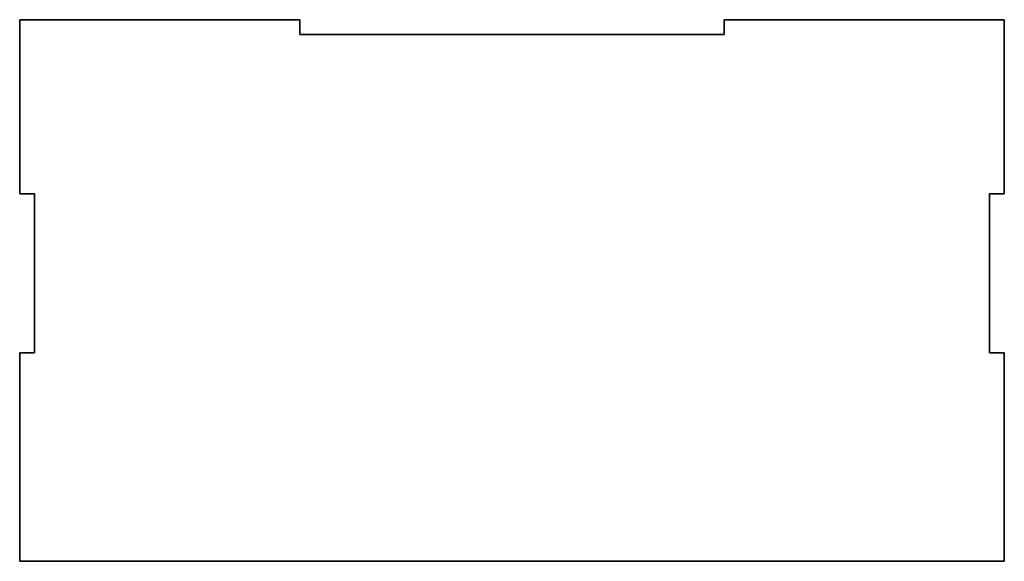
# Model space of a CAD drawing. Extents: x 502 to 687, y 369 to 472.
import ezdxf

# ---------------------------------------------------------------- set-up
doc = ezdxf.new("R2010")
doc.units = 0

msp = doc.modelspace()

# ---------------------------------------------------------------- linework, layer by layer
at = {"color": 7, "lineweight": 35}
for p, q in [((554.5, 471.544495), (501.700012, 471.544495)), ((501.700012, 471.544495), (501.700012, 438.744507)), ((687.299988, 471.544495), (634.5, 471.544495)), ((687.299988, 438.744507), (687.299988, 471.544495)), ((554.5, 468.744507), (634.5, 468.744507)), ((504.5, 438.744507), (504.5, 408.744507)), ((684.5, 438.744507), (684.5, 408.744507)), ((501.700012, 408.744507), (501.700012, 369.455505)), ((687.299988, 369.455505), (687.299988, 408.744507)), ((501.700012, 369.455505), (687.299988, 369.455505))]:
    msp.add_line(p, q, dxfattribs=at)
at = {"color": 7, "lineweight": 35, "ltscale": 0.07}
for p, q in [((554.5, 471.544495), (554.5, 468.744507)), ((634.5, 468.744507), (634.5, 471.544495)), ((501.700012, 438.744507), (504.5, 438.744507)), ((687.299988, 438.744507), (684.5, 438.744507)), ((504.5, 408.744507), (501.700012, 408.744507)), ((684.5, 408.744507), (687.299988, 408.744507))]:
    msp.add_line(p, q, dxfattribs=at)

doc.saveas('drawing.dxf')
